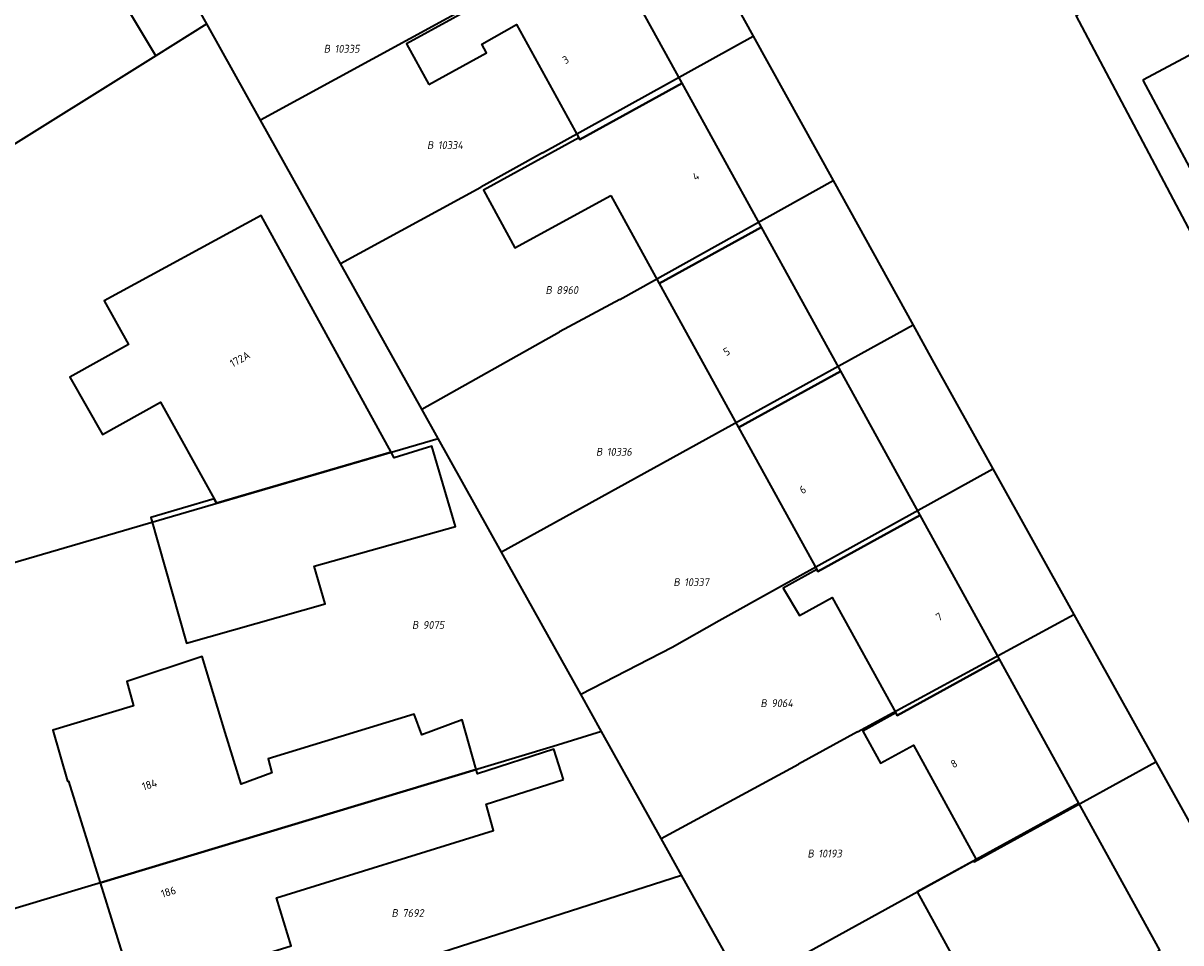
# Model space of a CAD drawing. Header units: metres. Extents: x 154989 to 155512, y 461341 to 461832.
# Tile 26 of 46: x 155164 to 155217, y 461584 to 461626. Entities that reach past the tile are written whole.
import ezdxf
from ezdxf.enums import TextEntityAlignment as Align
from ezdxf.lldxf.tags import DXFTag

# ---------------------------------------------------------------- set-up
doc = ezdxf.new("R2010")
doc.units = ezdxf.units.M
doc.layers.add('B-WE-KG-GRENS_PERCEEL-S', color=150, linetype='Continuous', lineweight=25, true_color=0x007fff, plot=False)
doc.layers.add('B-WE-OG-BEBOUWING-G', color=7, linetype='Continuous', lineweight=35)
doc.layers.add('B-WE-OG-BEBOUWING_HUISNUMMER-T18', color=10, linetype='Continuous', lineweight=18)
doc.layers.add('N-WE-KG-GRENS_KADASTRAAL-G', color=150, linetype='KG-KADASTRAAL-SO', lineweight=35, true_color=0x007fff)
doc.styles.add('NLCS-ISO', font='NLCS-ISO.ttf')
doc.styles.add('NLCS-ISO-M200-T18', font='NLCS-ISO.ttf', dxfattribs={"height": 0.36})
tags = doc.linetypes.add('KG-KADASTRAAL-SO', pattern='A,5.5,-2,["K",Standard,S=1.8,R=0,X=0,Y=-0.9],-2,5.5,-2,[5,NLCS.SHX,S=0.75,R=0,X=0,Y=0],-2', length=19).pattern_tags.tags
tags[6] = DXFTag(74, 10)

# ---------------------------------------------------------------- blocks, each defined once
blk = doc.blocks.new('SKG-PERCEELNUMMER-SO')
at = {"style": 'NLCS-ISO', "oblique": 10, "flags": 1}
for tag, p in [('GEMEENTECODE', (0, 2.55)), ('PERCEELGROOTTE', (0, -2.45))]:
    blk.add_attdef(tag, text='', height=1.8, dxfattribs=at).set_placement(p, align=Align.MIDDLE_CENTER)
at = {"style": 'NLCS-ISO', "oblique": 10}
blk.add_attdef('SECTIE', text='', height=1.8, dxfattribs=at).set_placement((-0.5, 0), align=Align.MIDDLE_RIGHT)
blk.add_attdef('PERCEELNUMMER', text='', height=1.8, dxfattribs=at).set_placement((0.5, 0), align=Align.MIDDLE_LEFT)

msp = doc.modelspace()

# ---------------------------------------------------------------- linework, layer by layer
at = {"layer": 'B-WE-OG-BEBOUWING-G', "flags": 128}
for points in [[(155182.916, 461622.86), (155185.546, 461624.307), (155185.331, 461624.698), (155186.922, 461625.588), (155189.764, 461620.429), (155189.807, 461620.35), (155194.477, 461622.923), (155190.859, 461629.492), (155186.188, 461626.919), (155186.125, 461627.034), (155181.899, 461624.709)], [(155215.477, 461623.051), (155219.027, 461616.421), (155223.833, 461618.985), (155218.76, 461628.49), (155217.401, 461627.238), (155218.706, 461624.774)], [(155191.216, 461617.793), (155193.426, 461613.781), (155198.096, 461616.353), (155194.477, 461622.923), (155189.807, 461620.35), (155189.764, 461620.429), (155185.405, 461618.033), (155186.837, 461615.411)], [(155181.196, 461606.08), (155175.275, 461616.879), (155168.115, 461612.984), (155169.215, 461611.003), (155166.55, 461609.511), (155168.036, 461606.889), (155170.682, 461608.361), (155173.127, 461603.957), (155173.238, 461603.757)], [(155193.426, 461613.781), (155197.045, 461607.212), (155201.714, 461609.784), (155198.096, 461616.353)], [(155197.045, 461607.212), (155200.617, 461600.728), (155200.664, 461600.643), (155205.333, 461603.214), (155201.714, 461609.784)], [(155173.127, 461603.957), (155170.24, 461603.102), (155171.863, 461597.371), (155178.187, 461599.169), (155177.683, 461600.886), (155184.132, 461602.695), (155183.055, 461606.357), (155181.335, 461605.827), (155181.196, 461606.08), (155173.238, 461603.757)], [(155200.617, 461600.728), (155199.083, 461599.883), (155199.826, 461598.642), (155201.314, 461599.462), (155204.215, 461594.197), (155204.282, 461594.074), (155208.951, 461596.645), (155205.333, 461603.214), (155200.664, 461600.643)], [(155185.082, 461591.607), (155184.436, 461593.88), (155182.602, 461593.198), (155182.256, 461594.13), (155175.583, 461592.101), (155175.753, 461591.462), (155174.353, 461590.948), (155173.636, 461593.302), (155172.579, 461596.759), (155169.147, 461595.625), (155169.444, 461594.516), (155165.768, 461593.409), (155166.439, 461591.07), (155166.487, 461591.085), (155167.925, 461586.444)], [(155212.57, 461590.076), (155208.951, 461596.645), (155204.282, 461594.074), (155204.215, 461594.197), (155202.712, 461593.364), (155203.516, 461591.899), (155205.025, 461592.726), (155207.885, 461587.509)], [(155189.065, 461591.149), (155188.618, 461592.539), (155185.135, 461591.419), (155185.082, 461591.607), (155167.925, 461586.444), (155169.502, 461581.358), (155176.64, 461583.573), (155175.963, 461585.757), (155185.871, 461588.83), (155185.531, 461590.028)], [(155207.885, 461587.509), (155205.185, 461586.022), (155208.905, 461579.27), (155211.598, 461580.793), (155212.993, 461578.263), (155215.922, 461579.885), (155214.527, 461582.408), (155216.265, 461583.367), (155212.57, 461590.076)]]:
    msp.add_lwpolyline(points, close=True, dxfattribs=at)
at = {"layer": 'N-WE-KG-GRENS_KADASTRAAL-G', "ltscale": 0.2, "flags": 128}
for points in [[(155170.467, 461624.172), (155165.613, 461632.248)], [(155194.133, 461631.542), (155175.233, 461621.236)], [(155194.133, 461631.542), (155197.714, 461625.064)], [(155227.92, 461610.73), (155222.143, 461607.663), (155212.448, 461626.012), (155218.168, 461629.165)], [(155172.787, 461625.62), (155171.582, 461627.78)], [(155172.787, 461625.62), (155170.467, 461624.172)], [(155175.233, 461621.236), (155172.787, 461625.62)], [(155188.099, 461619.741), (155197.714, 461625.064)], [(155197.714, 461625.064), (155201.358, 461618.473)], [(155170.467, 461624.172), (155162.828, 461619.402)], [(155178.886, 461614.687), (155175.233, 461621.236)], [(155188.099, 461619.741), (155185.287, 461618.169)], [(155191.628, 461613.056), (155201.358, 461618.473)], [(155201.358, 461618.473), (155205.006, 461611.873)], [(155178.886, 461614.687), (155185.287, 461618.169)], [(155182.594, 461608.04), (155178.886, 461614.687)], [(155191.628, 461613.056), (155188.885, 461611.572)], [(155182.594, 461608.04), (155188.885, 461611.572)], [(155205.006, 461611.873), (155186.229, 461601.526)], [(155205.006, 461611.873), (155205.88, 461610.292), (155208.646, 461605.318)], [(155183.339, 461606.706), (155182.594, 461608.04)], [(155150.823, 461595.769), (155155.502, 461598.58), (155183.339, 461606.706)], [(155186.229, 461601.526), (155183.339, 461606.706)], [(155198.869, 461599.919), (155208.646, 461605.318)], [(155208.646, 461605.318), (155212.338, 461598.679)], [(155189.843, 461595.047), (155186.229, 461601.526)], [(155194.02, 461597.196), (155196.164, 461598.408), (155198.869, 461599.919)], [(155202.47, 461593.327), (155212.338, 461598.679)], [(155212.338, 461598.679), (155216.07, 461591.967)], [(155189.843, 461595.047), (155194.02, 461597.196)], [(155190.793, 461593.343), (155189.843, 461595.047)], [(155190.793, 461593.343), (155188.594, 461592.664), (155161.401, 461584.481)], [(155193.52, 461588.456), (155190.793, 461593.343)], [(155202.47, 461593.327), (155199.782, 461591.858)], [(155193.52, 461588.456), (155199.782, 461591.858)], [(155197.299, 461581.681), (155207.754, 461587.449), (155207.783, 461587.397), (155216.07, 461591.967)], [(155216.07, 461591.967), (155219.63, 461585.564), (155221.522, 461582.162)], [(155194.449, 461586.79), (155193.52, 461588.456)], [(155164.204, 461577.071), (155194.449, 461586.79)], [(155197.299, 461581.681), (155194.449, 461586.79)]]:
    msp.add_lwpolyline(points, dxfattribs=at)

# ---------------------------------------------------------------- block references
at = {"layer": 'B-WE-KG-GRENS_PERCEEL-S', "xscale": 0.2, "yscale": 0.2, "zscale": 0.2}
for p, values in [((155178.52, 461624.488), {'PERCEELNUMMER': '10335', 'SECTIE': 'B'}), ((155183.23, 461620.092), {'PERCEELNUMMER': '10334', 'SECTIE': 'B'}), ((155188.633, 461613.48), {'PERCEELNUMMER': '8960', 'SECTIE': 'B'}), ((155190.936, 461606.101), {'PERCEELNUMMER': '10336', 'SECTIE': 'B'}), ((155194.466, 461600.155), {'PERCEELNUMMER': '10337', 'SECTIE': 'B'}), ((155182.545, 461598.203), {'PERCEELNUMMER': '9075', 'SECTIE': 'B'}), ((155198.437, 461594.636), {'PERCEELNUMMER': '9064', 'SECTIE': 'B'}), ((155200.581, 461587.775), {'PERCEELNUMMER': '10193', 'SECTIE': 'B'}), ((155181.61, 461585.061), {'PERCEELNUMMER': '7692', 'SECTIE': 'B'})]:
    msp.add_blockref('SKG-PERCEELNUMMER-SO', p, dxfattribs=at).add_auto_attribs(values)

# ---------------------------------------------------------------- texts
at = {"layer": 'B-WE-OG-BEBOUWING_HUISNUMMER-T18', "style": 'NLCS-ISO-M200-T18'}
for s, rotation, p in [('3', 28.9, (155189.158, 461623.983)), ('4', 28.9, (155195.098, 461618.673)), ('172A', 28.7, (155174.304, 461610.329)), ('5', 28.9, (155196.5, 461610.672)), ('6', 28.9, (155199.971, 461604.38)), ('7', 28.9, (155206.187, 461598.573)), ('8', 28.9, (155206.868, 461591.878)), ('184', 16.9, (155170.181, 461590.919)), ('186', 17.2, (155171.043, 461586.024))]:
    msp.add_text(s, height=0.36, rotation=rotation, dxfattribs=at).set_placement(p, align=Align.MIDDLE)

doc.saveas('drawing.dxf')
